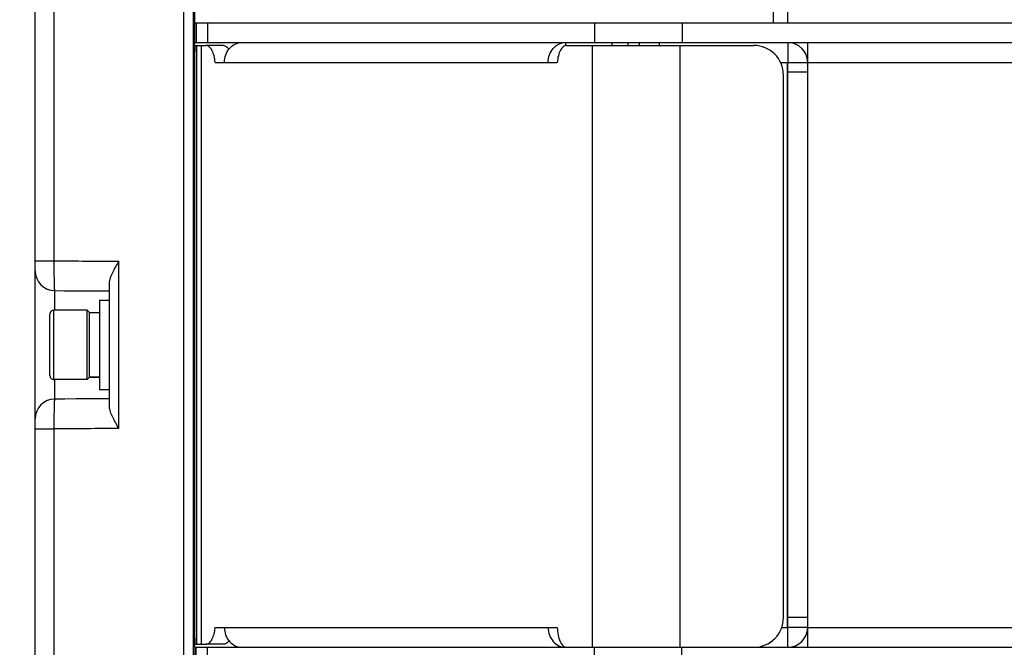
# Model space of a CAD drawing. Header units: millimetres. Extents: x 0 to 420, y 0 to 297.
# Tile 84 of 126: x 217 to 247, y 191 to 210. Entities that reach past the tile are written whole.
import ezdxf

# ---------------------------------------------------------------- set-up
doc = ezdxf.new("R2010")
doc.units = ezdxf.units.MM
doc.header["$LTSCALE"] = 23.1
doc.layers.get('0').update_dxf_attribs({"linetype": 'CONTINUOUS'})
for name, color, linetype in [('02___PRT_ALL_AXES', 7, 'CONTINUOUS'), ('03___PRT_ALL_CURVES', 7, 'CONTINUOUS'), ('DIM_PILOTEES', 7, 'CONTINUOUS')]:
    doc.layers.add(name, color=color, linetype=linetype)
doc.styles.get("Standard").update_dxf_attribs({"font": 'txt', "width": 0.7})
doc.dimstyles.new('DIMSTYLE_2', dxfattribs={"dimtxt": 2.5, "dimasz": 3.5, "dimexe": 2, "dimexo": 0, "dimtad": 1, "dimlfac": 3.333333, "dimdsep": 46, "dimtxsty": 'Standard', "dimblk": '_FILLED', "dimblk1": '_FILLED', "dimblk2": '_FILLED', "dimcen": 0.09, "dimazin": 2, "dimtp": 0.3, "dimtm": 0.3, "dimtfac": 1, "dimtofl": 0, "dimtmove": 0, "dimatfit": 3, "dimldrblk": '_FILLED', "dimfxl": 0, "dimtolj": 1, "dimarcsym": 0})
doc.dimstyles.new('DIMSTYLE_3', dxfattribs={"dimtxt": 2.5, "dimasz": 3.5, "dimexe": 2, "dimexo": 0, "dimtad": 1, "dimlfac": 3.333333, "dimdsep": 46, "dimtxsty": 'Standard', "dimblk": '_FILLED', "dimblk1": '_FILLED', "dimblk2": '_FILLED', "dimcen": 0.09, "dimazin": 2, "dimtp": 0.5, "dimtm": 0.5, "dimtfac": 1, "dimtofl": 0, "dimtmove": 0, "dimatfit": 3, "dimldrblk": '_FILLED', "dimfxl": 0, "dimtolj": 1, "dimarcsym": 0})
doc.dimstyles.new('DIMSTYLE_6', dxfattribs={"dimtxt": 2.5, "dimasz": 3.5, "dimexe": 2, "dimexo": 0, "dimtad": 1, "dimdec": 0, "dimlfac": 3.333333, "dimdsep": 46, "dimtxsty": 'Standard', "dimblk": '_FILLED', "dimblk1": '_FILLED', "dimblk2": '_FILLED', "dimcen": 0.09, "dimazin": 2, "dimtp": 0.3, "dimtm": 0.3, "dimtfac": 1, "dimtdec": 0, "dimtofl": 0, "dimtmove": 0, "dimatfit": 3, "dimldrblk": '_FILLED', "dimfxl": 0, "dimtolj": 1, "dimarcsym": 0})

# ---------------------------------------------------------------- blocks, each defined once
blk = doc.blocks.new('_FILLED')
at = {"color": 0, "linetype": 'ByBlock'}
blk.add_solid([(0, 0), (-1, 0.1429), (-1, -0.1429)], dxfattribs=at)
blk = doc.blocks.new('*D11')
at = {"layer": 'DIM_PILOTEES', "color": 2, "linetype": 'Continuous'}
for p, q in [((222.123, 209.546), (222.123, 271.014)), ((251.246, 228.896), (251.246, 271.014)), ((222.123, 269.014), (236.684, 269.014)), ((251.246, 269.014), (236.684, 269.014))]:
    blk.add_line(p, q, dxfattribs=at)
at = {"layer": 'DIM_PILOTEES', "color": 2, "linetype": 'Continuous', "xscale": 3.5, "yscale": 3.5, "zscale": 3.5, "rotation": 180}
blk.add_blockref('_FILLED', (222.123, 269.014), dxfattribs=at)
at = {"layer": 'DIM_PILOTEES', "color": 2, "linetype": 'Continuous', "xscale": 3.5, "yscale": 3.5, "zscale": 3.5}
blk.add_blockref('_FILLED', (251.246, 269.014), dxfattribs=at)
at = {"layer": 'DIM_PILOTEES', "color": 2, "linetype": 'Continuous', "insert": (236.684, 272.139), "char_height": 2.5, "width": 5.89286, "attachment_point": 2, "line_spacing_factor": 0.9}
blk.add_mtext('{\\ftxt;\\W0.0001;\\H0.0001;\\~}{\\ftxt;\\W1.5714285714;\\H2.5; }{\\ftxt;\\W0.0001;\\H0.0001;\\~}', dxfattribs=at)
blk = doc.blocks.new('*D12')
at = {"layer": 'DIM_PILOTEES', "color": 2, "linetype": 'Continuous'}
for p, q in [((221.786, 224.772), (201.062, 224.772)), ((203.062, 224.772), (203.062, 199.797)), ((203.062, 174.822), (203.062, 199.797)), ((221.785, 174.822), (201.062, 174.822))]:
    blk.add_line(p, q, dxfattribs=at)
at = {"layer": 'DIM_PILOTEES', "color": 2, "linetype": 'Continuous', "xscale": 3.5, "yscale": 3.5, "zscale": 3.5}
for p, rotation in [((203.062, 224.772), 90), ((203.062, 174.822), 270)]:
    blk.add_blockref('_FILLED', p, dxfattribs=dict(at, rotation=rotation))
at = {"layer": 'DIM_PILOTEES', "color": 2, "linetype": 'Continuous', "insert": (199.937, 199.797), "char_height": 2.5, "width": 12.85714, "attachment_point": 2, "rotation": 90, "line_spacing_factor": 0.9}
blk.add_mtext('{\\ftxt;\\W0.0001;\\H0.0001;\\~}{\\ftxt;\\W3.4285714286;\\H2.5; }{\\ftxt;\\W0.0001;\\H0.0001;\\~}', dxfattribs=at)
blk = doc.blocks.new('*D13')
at = {"layer": 'DIM_PILOTEES', "color": 2, "linetype": 'Continuous'}
for p, q in [((209.386, 190.046), (209.386, 197.546)), ((209.386, 197.546), (209.386, 182.434)), ((222.507, 190.046), (207.386, 190.046)), ((209.385, 167.322), (209.386, 182.434)), ((221.785, 174.822), (207.386, 174.822)), ((209.386, 174.822), (209.385, 167.322))]:
    blk.add_line(p, q, dxfattribs=at)
at = {"layer": 'DIM_PILOTEES', "color": 2, "linetype": 'Continuous', "xscale": 3.5, "yscale": 3.5, "zscale": 3.5}
for p, rotation in [((209.386, 190.046), 269.9990264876), ((209.386, 174.822), 89.9990264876)]:
    blk.add_blockref('_FILLED', p, dxfattribs=dict(at, rotation=rotation))
at = {"layer": 'DIM_PILOTEES', "color": 2, "linetype": 'Continuous', "insert": (206.261, 182.434), "char_height": 2.5, "width": 13.39286, "attachment_point": 2, "rotation": 90, "line_spacing_factor": 0.9}
blk.add_mtext('{\\ftxt;\\W0.0001;\\H0.0001;\\~}{\\ftxt;\\W3.5714285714;\\H2.5; }{\\ftxt;\\W0.0001;\\H0.0001;\\~}', dxfattribs=at)

msp = doc.modelspace()

# ---------------------------------------------------------------- linework, layer by layer
at = {"color": 7, "linetype": 'Continuous'}
for p, q in [((221.7851, 174.8219), (221.7859, 224.7719)), ((222.0851, 174.8287), (222.0859, 224.763)), ((217.2851, 175.5585), (217.2859, 224.0354)), ((240.0857, 209.5455), (240.0859, 223.8529)), ((217.8646, 202.3371), (217.8648, 214.5346)), ((239.6475, 209.5455), (239.6476, 214.4754)), ((222.123, 208.9458), (222.123, 209.5458)), ((222.123, 209.5458), (252.738, 209.5453)), ((222.1607, 209.5458), (222.1607, 208.9458)), ((222.5069, 209.5458), (222.5069, 208.9458)), ((234.2288, 209.5456), (234.2288, 208.9456)), ((236.8785, 209.5456), (236.8785, 208.9456)), ((222.0957, 208.8562), (222.0958, 208.8671)), ((222.9895, 208.8555), (222.4589, 208.8555)), ((233.3524, 208.9455), (233.3524, 208.8555)), ((234.7674, 208.8555), (234.7674, 208.9455)), ((235.2472, 208.8555), (235.2472, 208.9455)), ((235.5857, 208.9456), (235.5857, 208.8555)), ((236.1857, 208.9456), (236.1857, 208.8555)), ((240.0857, 208.9455), (240.0857, 208.3455)), ((222.1079, 208.3458), (222.0928, 208.3458)), ((240.0857, 208.3455), (240.6857, 208.3455)), ((217.2856, 202.3371), (217.8646, 202.3371)), ((219.825, 197.2637), (219.8251, 202.3301)), ((219.5355, 197.9238), (219.5356, 201.67)), ((217.8855, 201.4419), (217.8855, 201.4469)), ((217.8855, 200.8469), (217.8855, 201.4372)), ((219.2355, 201.1469), (219.2355, 198.4469)), ((219.2355, 201.1469), (219.5355, 201.1469)), ((217.7355, 198.867), (217.7355, 200.727)), ((217.8555, 198.7469), (217.8555, 200.8469)), ((218.865, 200.8469), (217.8555, 200.8469)), ((218.9355, 200.7764), (218.865, 200.8469)), ((218.865, 198.7469), (218.865, 200.8469)), ((218.9355, 198.8174), (218.9355, 200.7764)), ((218.9355, 200.7719), (219.2355, 200.7719)), ((218.865, 198.7469), (217.8555, 198.7469)), ((217.8855, 198.1567), (217.8855, 198.7469)), ((218.9355, 198.8174), (218.865, 198.7469)), ((218.9355, 198.8247), (219.2355, 198.8247)), ((218.9355, 198.8227), (219.2355, 198.8227)), ((219.2355, 198.4469), (219.5355, 198.4469)), ((217.2855, 197.2568), (217.8645, 197.2568)), ((217.8643, 185.0593), (217.8645, 197.2568)), ((222.1076, 191.2458), (222.0925, 191.2458)), ((240.6854, 191.2455), (240.0854, 191.2455)), ((240.0854, 190.6455), (240.0854, 191.2455)), ((222.0955, 190.7246), (222.0954, 190.7349)), ((222.1226, 190.6458), (222.1226, 190.0458)), ((222.1604, 190.0458), (222.1604, 190.6458)), ((222.9895, 190.7355), (222.4589, 190.7355)), ((222.5066, 190.0458), (222.5066, 190.6458)), ((234.2284, 190.0456), (234.2284, 190.6456)), ((236.8782, 190.0456), (236.8782, 190.6456))]:
    msp.add_line(p, q, dxfattribs=at)
at = {"color": 3, "linetype": 'Continuous'}
for p, q in [((222.123, 208.9458), (252.7455, 208.9453)), ((222.1316, 208.8555), (222.4589, 208.8555)), ((222.1772, 208.8555), (222.1772, 190.7355)), ((222.3157, 208.8555), (222.3157, 190.7355)), ((233.379, 208.8555), (239.0518, 208.8555)), ((234.1567, 208.8555), (234.1567, 190.6455)), ((236.8115, 208.8555), (236.8115, 190.6455)), ((240.6854, 190.6455), (240.6857, 208.9455)), ((222.7359, 208.3455), (233.102, 208.3455)), ((239.8628, 208.3455), (240.0857, 208.3455)), ((240.0705, 191.2455), (240.0708, 208.3455)), ((240.0854, 191.2455), (240.0857, 208.3455)), ((240.6857, 208.3455), (252.7455, 208.3453)), ((222.1076, 191.6355), (222.1079, 207.9555)), ((222.1091, 207.9555), (222.1091, 191.6355)), ((239.9518, 191.5455), (239.9518, 207.9555)), ((240.6857, 208.0455), (240.0857, 208.0455)), ((240.6854, 191.5455), (240.0854, 191.5455)), ((222.7359, 191.2455), (233.102, 191.2455)), ((239.9001, 191.2455), (240.0854, 191.2455)), ((240.6854, 191.2455), (251.8082, 191.2453)), ((222.1226, 190.6458), (233.3524, 190.6456)), ((222.1316, 190.7355), (222.4589, 190.7355)), ((233.3822, 190.6455), (239.0518, 190.6455)), ((239.0518, 190.6455), (252.2308, 190.6453))]:
    msp.add_line(p, q, dxfattribs=at)
at = {"color": 7, "linetype": 'Continuous'}
for points in [[(217.8837, 201.4372), (218.1789, 201.4362), (218.523, 201.4351), (218.8669, 201.4339), (219.2106, 201.4326), (219.5355, 201.4314)], [(219.5355, 198.1624), (219.2145, 198.1612), (218.8709, 198.16), (218.527, 198.1588), (218.1828, 198.1577), (217.8837, 198.1567)]]:
    msp.add_lwpolyline(points, dxfattribs=at)
for centre, radius, start, end in [((266.9227, 208.3487), 44.8299, 179.35146, 180.00373), ((255.0093, 208.4683), 32.9159, 179.16679, 179.30594), ((217.8856, 202.0372), 0.6, 179.99903, 269.8232), ((217.8555, 200.727), 0.12, 89.99903, 179.99903), ((217.8555, 198.867), 0.12, 179.99903, 269.99903), ((217.8855, 197.5567), 0.6, 90.1748, 179.99903), ((264.7044, 191.229), 42.6119, 179.97736, 180.66436), ((255.009, 191.1222), 32.9159, 180.69211, 180.83126)]:
    msp.add_arc(centre, radius, start, end, dxfattribs=at)
at = {"color": 3, "linetype": 'Continuous'}
for centre, radius, start, end in [((226.4118, 208.682), 4.3003, 177.55499, 178.13646), ((239.0518, 207.9555), 0.9, 0, 90), ((254.0061, 207.9684), 31.897, 179.32159, 180.02305), ((255.7452, 191.6326), 33.6361, 179.99501, 180.65856), ((239.0518, 191.5455), 0.9, 270, 360), ((226.4353, 190.9099), 4.3241, 181.85672, 182.32915)]:
    msp.add_arc(centre, radius, start, end, dxfattribs=at)
at = {"color": 7, "linetype": 'Continuous'}
for points, knots in [([(222.0969, 208.947), (222.0975, 208.9904), (222.0989, 209.0731), (222.1014, 209.1903), (222.1043, 209.2929), (222.1075, 209.3795), (222.1109, 209.4483), (222.114, 209.4944), (222.1168, 209.521), (222.1187, 209.5343), (222.1202, 209.5412), (222.1219, 209.5458), (222.123, 209.5458)], [0, 0, 0, 0, 0.2170383, 0.4132798, 0.5854056, 0.7304558, 0.8459998, 0.930097, 0.9599077, 0.9814036, 0.9946099, 1, 1, 1, 1]), ([(222.9895, 208.8555), (223.0194, 208.8555), (223.087, 208.8296), (223.1311, 208.7761), (223.1518, 208.7447)], [0, 0, 0, 0, 0.4429485, 1, 1, 1, 1]), ([(217.8837, 201.4372), (217.8821, 201.4372), (217.8813, 201.4458), (217.879, 201.4563), (217.8775, 201.4791), (217.8756, 201.5082), (217.8739, 201.546), (217.8715, 201.6109), (217.8691, 201.7089), (217.8669, 201.8435), (217.8653, 201.9971), (217.8645, 202.1638), (217.8645, 202.2786), (217.8646, 202.3371)], [0, 0, 0, 0, 0.0053205, 0.0198845, 0.0438053, 0.0769002, 0.1188581, 0.1692879, 0.293551, 0.444932, 0.6176373, 0.8050629, 1, 1, 1, 1]), ([(219.5356, 201.67), (219.5356, 201.7208), (219.5647, 201.83), (219.6358, 201.9895), (219.7261, 202.1583), (219.7916, 202.2722), (219.8251, 202.3301)], [0, 0, 0, 0, 0.2100609, 0.456541, 0.7235711, 1, 1, 1, 1]), ([(217.8645, 197.2568), (217.8644, 197.3153), (217.8644, 197.4301), (217.8653, 197.5967), (217.8668, 197.7503), (217.869, 197.8849), (217.8715, 197.9829), (217.8738, 198.0478), (217.8755, 198.0857), (217.8775, 198.1148), (217.8789, 198.1376), (217.8813, 198.1481), (217.8821, 198.1567), (217.8836, 198.1567)], [0, 0, 0, 0, 0.1948948, 0.3822768, 0.5549883, 0.7063831, 0.8306613, 0.8811004, 0.9230664, 0.9561728, 0.9801042, 0.9946769, 1, 1, 1, 1]), ([(219.825, 197.2637), (219.7915, 197.3216), (219.726, 197.4355), (219.6357, 197.6043), (219.5646, 197.7638), (219.5355, 197.873), (219.5355, 197.9238)], [0, 0, 0, 0, 0.2764132, 0.5434199, 0.7898984, 1, 1, 1, 1]), ([(223.1518, 190.8464), (223.1311, 190.815), (223.087, 190.7615), (223.0194, 190.7355), (222.9895, 190.7355)], [0, 0, 0, 0, 0.5570515, 1, 1, 1, 1])]:
    msp.add_open_spline(points, degree=3, knots=knots, dxfattribs=at)
at = {"color": 3, "linetype": 'Continuous'}
for points, knots in [([(222.1079, 208.3458), (222.1079, 208.3912), (222.1084, 208.5499), (222.1101, 208.7086), (222.1138, 208.8218)], [0, 0, 0, 0, 0.2861629, 1, 1, 1, 1]), ([(222.1316, 208.8555), (222.1307, 208.8555), (222.1295, 208.8515), (222.1282, 208.8457), (222.1267, 208.8341), (222.1245, 208.8112), (222.122, 208.7716), (222.1193, 208.7126), (222.1169, 208.6387), (222.1146, 208.5513), (222.1128, 208.4523), (222.1118, 208.3825), (222.1113, 208.346)], [0, 0, 0, 0, 0.0053284, 0.0186644, 0.0404217, 0.0706013, 0.1556307, 0.2721936, 0.4180017, 0.590237, 0.7855231, 1, 1, 1, 1]), ([(222.1154, 208.8654), (222.1159, 208.877), (222.1171, 208.8964), (222.1182, 208.9234), (222.121, 208.9354), (222.1211, 208.9458), (222.123, 208.9458)], [0, 0, 0, 0, 0.4290999, 0.7415574, 0.9320404, 1, 1, 1, 1]), ([(222.7359, 208.3455), (222.7312, 208.4131), (222.7122, 208.5386), (222.6613, 208.6825), (222.605, 208.7712), (222.5603, 208.8183), (222.5113, 208.8484), (222.4757, 208.8555), (222.4589, 208.8555)], [0, 0, 0, 0, 0.3261891, 0.6085007, 0.7272146, 0.8300026, 0.919145, 1, 1, 1, 1]), ([(223.0161, 208.3455), (223.0161, 208.4232), (223.0427, 208.5777), (223.1582, 208.7766), (223.3342, 208.9128), (223.4773, 208.9455), (223.5467, 208.9455)], [0, 0, 0, 0, 0.2640191, 0.5200262, 0.7643149, 1, 1, 1, 1]), ([(232.8218, 208.3455), (232.8218, 208.4232), (232.8484, 208.5777), (232.9639, 208.7766), (233.14, 208.9128), (233.283, 208.9455), (233.3524, 208.9455)], [0, 0, 0, 0, 0.2640191, 0.5200262, 0.7643149, 1, 1, 1, 1]), ([(233.379, 208.8555), (233.3622, 208.8555), (233.3267, 208.8484), (233.2777, 208.8183), (233.2329, 208.7712), (233.1766, 208.6825), (233.1257, 208.5386), (233.1068, 208.4131), (233.102, 208.3455)], [0, 0, 0, 0, 0.080855, 0.1699974, 0.2727854, 0.3914993, 0.6738109, 1, 1, 1, 1]), ([(222.1135, 190.7698), (222.1124, 190.8016), (222.1086, 190.9602), (222.1076, 191.1189), (222.1076, 191.2458)], [0, 0, 0, 0, 0.2004222, 1, 1, 1, 1]), ([(222.1113, 191.246), (222.1118, 191.2094), (222.1127, 191.1396), (222.1146, 191.0403), (222.1168, 190.9528), (222.1193, 190.8787), (222.122, 190.8196), (222.1245, 190.7799), (222.1267, 190.757), (222.1282, 190.7454), (222.1295, 190.7396), (222.1307, 190.7355), (222.1316, 190.7355)], [0, 0, 0, 0, 0.2144352, 0.4097056, 0.5819425, 0.7277628, 0.8443421, 0.9293867, 0.9595724, 0.981334, 0.9946723, 1, 1, 1, 1]), ([(222.4589, 190.7355), (222.4757, 190.7355), (222.5113, 190.7427), (222.5603, 190.7727), (222.605, 190.8199), (222.6613, 190.9086), (222.7122, 191.0525), (222.7312, 191.178), (222.7359, 191.2455)], [0, 0, 0, 0, 0.080855, 0.1699974, 0.2727854, 0.3914993, 0.6738109, 1, 1, 1, 1]), ([(223.0161, 191.2455), (223.0161, 191.1681), (223.0425, 191.0143), (223.157, 190.816), (223.3318, 190.6796), (223.474, 190.6461), (223.5431, 190.6455)], [0, 0, 0, 0, 0.2639529, 0.5199562, 0.7642976, 1, 1, 1, 1]), ([(232.8218, 191.2455), (232.8218, 191.1678), (232.8484, 191.0133), (232.9639, 190.8145), (233.14, 190.6783), (233.283, 190.6455), (233.3524, 190.6455)], [0, 0, 0, 0, 0.2640191, 0.5200262, 0.7643149, 1, 1, 1, 1]), ([(233.102, 191.2455), (233.102, 191.1687), (233.1147, 191.0236), (233.1632, 190.8551), (233.222, 190.7486), (233.2701, 190.6914), (233.3237, 190.6545), (233.3635, 190.6455), (233.3822, 190.6455)], [0, 0, 0, 0, 0.3236658, 0.6098265, 0.730316, 0.8336301, 0.9216241, 1, 1, 1, 1]), ([(222.1226, 190.6458), (222.1221, 190.6458), (222.1212, 190.6484), (222.1198, 190.655), (222.1181, 190.6723), (222.1163, 190.6993), (222.1153, 190.7215), (222.1148, 190.7342)], [0, 0, 0, 0, 0.0197176, 0.0687393, 0.2593222, 0.5716936, 1, 1, 1, 1])]:
    msp.add_open_spline(points, degree=3, knots=knots, dxfattribs=at)
at = {"color": 7, "linetype": 'Continuous'}
for points in [[(217.8646, 202.3371), (218.5181, 202.3351), (219.1716, 202.3328), (219.8251, 202.3301)], [(219.825, 197.2637), (219.1715, 197.2611), (218.518, 197.2588), (217.8645, 197.2568)]]:
    msp.add_open_spline(points, degree=3, dxfattribs=at)
at = {"layer": '02___PRT_ALL_AXES', "color": 7, "linetype": 'Continuous'}
for centre, start, end in [((240.0857, 208.3455), 359.99903, 89.99903), ((240.0854, 191.2455), 269.99903, 359.99903)]:
    msp.add_arc(centre, 0.6, start, end, dxfattribs=at)
at = {"layer": '03___PRT_ALL_CURVES', "color": 4, "linetype": 'Continuous'}
msp.add_line((221.7851, 174.8208), (221.7859, 224.7624), dxfattribs=at)

# ---------------------------------------------------------------- dimensions: what is measured, and where the dimension line sits
at = {"layer": 'DIM_PILOTEES', "color": 2, "linetype": 'Continuous'}
for base, p1, p2, angle, text, dimstyle, picture, middle in [((222.123, 269.0137), (251.2455, 228.8955), (222.123, 209.5458), 180, '{\\ftxt;\\W0.0001;\\H0.0001;\\~}{\\ftxt;\\W1.5714285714;\\H2.5; }{\\ftxt;\\W0.0001;\\H0.0001;\\~}', 'DIMSTYLE_6', '*D11', (236.3271, 269.0137)), ((203.0616, 174.8219), (221.7859, 224.7719), (221.7851, 174.8219), 270, '{\\ftxt;\\W0.0001;\\H0.0001;\\~}{\\ftxt;\\W3.4285714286;\\H2.5; }{\\ftxt;\\W0.0001;\\H0.0001;\\~}', 'DIMSTYLE_3', '*D12', (203.0616, 199.4397)), ((209.3856, 174.8221), (222.5066, 190.0458), (221.7851, 174.8219), 269.99903, '{\\ftxt;\\W0.0001;\\H0.0001;\\~}{\\ftxt;\\W3.5714285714;\\H2.5; }{\\ftxt;\\W0.0001;\\H0.0001;\\~}', 'DIMSTYLE_2', '*D13', (209.3857, 182.0769))]:
    dim = msp.add_linear_dim(base=base, p1=p1, p2=p2, angle=angle, text=text, dimstyle=dimstyle, dxfattribs=at)
    dim.commit()
    dim.dimension.update_dxf_attribs({"geometry": picture, "text_midpoint": middle, "dimtype": 160})

doc.saveas('drawing.dxf')
